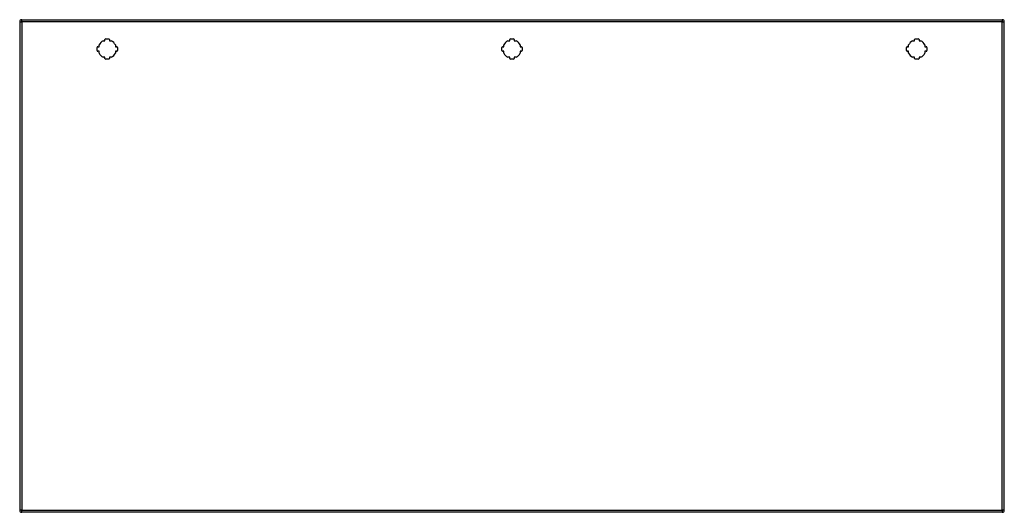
# Model space of a CAD drawing. Header units: inches. Extents: x 33.8 to 81.6, y 18.5 to 42.4.
import ezdxf

# ---------------------------------------------------------------- set-up
doc = ezdxf.new("R2010")
doc.units = ezdxf.units.IN
doc.header["$MEASUREMENT"] = 0
doc.layers.add('Visible Edges(ANSI)', color=7, linetype='Continuous', lineweight=25)
doc.layers.add('Visible Tangent Edges(ANSI)', color=7, linetype='Continuous', lineweight=25)

msp = doc.modelspace()

# ---------------------------------------------------------------- linework, layer by layer
at = {"layer": 'Visible Edges(ANSI)'}
for p, q in [((33.841, 42.306), (33.841, 18.586)), ((33.94, 42.405), (81.545, 42.405)), ((81.644, 18.586), (81.644, 42.306)), ((37.696, 41.091), (37.696, 41.18)), ((37.892, 41.377), (37.981, 41.377)), ((37.981, 41.377), (37.981, 41.437)), ((38.021, 41.476), (38.162, 41.476)), ((38.201, 41.437), (38.201, 41.377)), ((38.201, 41.377), (38.29, 41.377)), ((38.487, 41.18), (38.487, 41.091)), ((57.347, 41.091), (57.347, 41.18)), ((57.544, 41.377), (57.633, 41.377)), ((57.633, 41.377), (57.633, 41.437)), ((57.672, 41.476), (57.813, 41.476)), ((57.853, 41.437), (57.853, 41.377)), ((57.853, 41.377), (57.942, 41.377)), ((58.138, 41.18), (58.138, 41.091)), ((76.999, 41.091), (76.999, 41.18)), ((77.195, 41.377), (77.284, 41.377)), ((77.284, 41.377), (77.284, 41.437)), ((77.324, 41.476), (77.465, 41.476)), ((77.504, 41.437), (77.504, 41.377)), ((77.504, 41.377), (77.593, 41.377)), ((77.79, 41.18), (77.79, 41.091)), ((37.596, 40.911), (37.596, 41.052)), ((37.636, 41.091), (37.696, 41.091)), ((37.696, 40.871), (37.636, 40.871)), ((37.696, 40.782), (37.696, 40.871)), ((38.487, 41.091), (38.547, 41.091)), ((38.487, 40.871), (38.487, 40.782)), ((38.547, 40.871), (38.487, 40.871)), ((38.586, 41.052), (38.586, 40.911)), ((57.248, 40.911), (57.248, 41.052)), ((57.287, 41.091), (57.347, 41.091)), ((57.347, 40.871), (57.287, 40.871)), ((57.347, 40.782), (57.347, 40.871)), ((58.138, 41.091), (58.198, 41.091)), ((58.138, 40.871), (58.138, 40.782)), ((58.198, 40.871), (58.138, 40.871)), ((58.238, 41.052), (58.238, 40.911)), ((76.899, 40.911), (76.899, 41.052)), ((76.939, 41.091), (76.999, 41.091)), ((76.999, 40.871), (76.939, 40.871)), ((76.999, 40.782), (76.999, 40.871)), ((77.79, 41.091), (77.85, 41.091)), ((77.79, 40.871), (77.79, 40.782)), ((77.85, 40.871), (77.79, 40.871)), ((77.889, 41.052), (77.889, 40.911)), ((37.981, 40.586), (37.892, 40.586)), ((37.981, 40.526), (37.981, 40.586)), ((38.162, 40.486), (38.021, 40.486)), ((38.201, 40.586), (38.201, 40.526)), ((38.29, 40.586), (38.201, 40.586)), ((57.633, 40.586), (57.544, 40.586)), ((57.633, 40.526), (57.633, 40.586)), ((57.813, 40.486), (57.672, 40.486)), ((57.853, 40.586), (57.853, 40.526)), ((57.942, 40.586), (57.853, 40.586)), ((77.284, 40.586), (77.195, 40.586)), ((77.284, 40.526), (77.284, 40.586)), ((77.465, 40.486), (77.324, 40.486)), ((77.504, 40.586), (77.504, 40.526)), ((77.593, 40.586), (77.504, 40.586)), ((81.545, 18.487), (33.94, 18.487))]:
    msp.add_line(p, q, dxfattribs=at)
for centre, radius, start, end in [((33.94, 42.306), 0.099, 90, 180), ((81.545, 42.306), 0.099, 0, 90), ((38.091, 40.981), 0.443, 116.7049, 153.2951), ((38.021, 41.437), 0.0394, 90, 180), ((38.162, 41.437), 0.0394, 0, 90), ((38.091, 40.981), 0.443, 26.7049, 63.2951), ((57.743, 40.981), 0.443, 116.7049, 153.2951), ((57.672, 41.437), 0.0394, 90, 180), ((57.813, 41.437), 0.0394, 0, 90), ((57.743, 40.981), 0.443, 26.7049, 63.2951), ((77.394, 40.981), 0.443, 116.7049, 153.2951), ((77.324, 41.437), 0.0394, 90, 180), ((77.465, 41.437), 0.0394, 0, 90), ((77.394, 40.981), 0.443, 26.7049, 63.2951), ((37.636, 41.052), 0.0394, 90, 180), ((37.636, 40.911), 0.0394, 180, 270), ((38.091, 40.981), 0.443, 206.7049, 243.2951), ((38.091, 40.981), 0.443, 296.7049, 333.2951), ((38.547, 41.052), 0.0394, 0, 90), ((38.547, 40.911), 0.0394, 270, 0), ((57.287, 41.052), 0.0394, 90, 180), ((57.287, 40.911), 0.0394, 180, 270), ((57.743, 40.981), 0.443, 206.7049, 243.2951), ((57.743, 40.981), 0.443, 296.7049, 333.2951), ((58.198, 41.052), 0.0394, 0, 90), ((58.198, 40.911), 0.0394, 270, 0), ((76.939, 41.052), 0.0394, 90, 180), ((76.939, 40.911), 0.0394, 180, 270), ((77.394, 40.981), 0.443, 206.7049, 243.2951), ((77.394, 40.981), 0.443, 296.7049, 333.2951), ((77.85, 41.052), 0.0394, 0, 90), ((77.85, 40.911), 0.0394, 270, 0), ((38.021, 40.526), 0.0394, 180, 270), ((38.162, 40.526), 0.0394, 270, 0), ((57.672, 40.526), 0.0394, 180, 270), ((57.813, 40.526), 0.0394, 270, 0), ((77.324, 40.526), 0.0394, 180, 270), ((77.465, 40.526), 0.0394, 270, 0), ((33.94, 18.586), 0.099, 180, 270), ((81.545, 18.586), 0.099, 270, 0)]:
    msp.add_arc(centre, radius, start, end, dxfattribs=at)
at = {"layer": 'Visible Tangent Edges(ANSI)'}
for p, q in [((33.841, 42.306), (33.94, 42.306)), ((33.94, 42.306), (33.94, 42.405)), ((81.545, 42.306), (33.94, 42.306)), ((33.94, 42.306), (33.94, 18.586)), ((81.545, 42.405), (81.545, 42.306)), ((81.545, 42.306), (81.644, 42.306)), ((81.545, 18.586), (81.545, 42.306)), ((33.94, 18.586), (33.841, 18.586)), ((33.94, 18.487), (33.94, 18.586)), ((33.94, 18.586), (81.545, 18.586)), ((81.545, 18.586), (81.545, 18.487)), ((81.644, 18.586), (81.545, 18.586))]:
    msp.add_line(p, q, dxfattribs=at)

doc.saveas('drawing.dxf')
